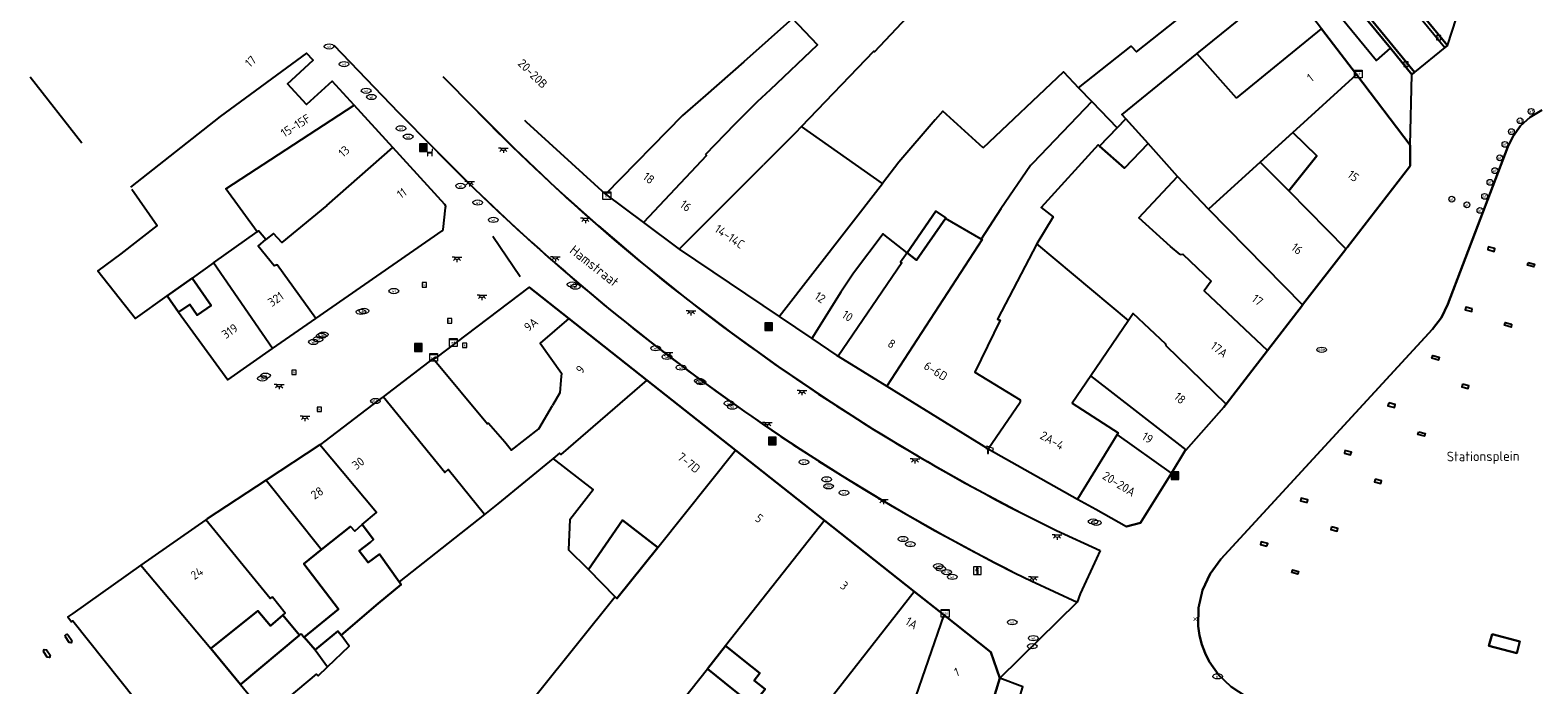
# Model space of a CAD drawing. Header units: metres. Extents: x 197147 to 199131, y 355511 to 356703.
# Tile 23 of 225: x 197148 to 197303, y 356065 to 356133. Entities that reach past the tile are written whole.
import ezdxf
from ezdxf.enums import TextEntityAlignment as Align

# ---------------------------------------------------------------- set-up
doc = ezdxf.new("R2010")
doc.units = ezdxf.units.M
for name, color, linetype in [('B-WE-IE-MEUBILAIR_WEGMEUBILAIR-GV', 252, 'Continuous'), ('B-WE-IE-MEUBILAIR_WEGMEUBILAIR-S', 252, 'Continuous'), ('B-WE-KL-DATA_CAI-S', 252, 'Continuous'), ('B-WE-KL-ET_LS_OV_ARMATUUR-S', 252, 'Continuous'), ('B-WE-KL-ET_LS_SR_KAST-S', 252, 'Continuous'), ('B-WE-KL-MONITORING-S', 252, 'Continuous'), ('B-WE-OG-BEBOUWING-GV', 252, 'Continuous'), ('B-WE-OG-BEBOUWING_HUISNUMMER-T18', 252, 'Continuous'), ('B-WE-OG-BEBOUWING_STRAATNAAM-T35', 252, 'Continuous'), ('B-WE-OG-TERREIN_ERF-GV', 252, 'Continuous'), ('B-WE-RI-HWA_GOOT_LIJNGOOT-G', 253, 'Continuous'), ('B-WE-RI-HWA_KOLK-S', 253, 'Continuous'), ('B-WE-RI-VWA_AFSCHEIDER-S', 253, 'Continuous'), ('B-WE-VH-GOOT-G', 253, 'Continuous'), ('B-WE-VH-ONVERHARD-GV', 253, 'Continuous'), ('B-WE-VH-VERHARDING_BETONSTRAATSTEEN-GV', 253, 'Continuous'), ('B-WE-VH-VERHARDING_OPEN-GV', 253, 'Continuous'), ('B-WE-VH-VERHARDING_STRAATBAKSTEEN-GV', 253, 'Continuous')]:
    doc.layers.add(name, color=color, linetype=linetype)
doc.styles.add('NLCS-ISO-M-T18', font='NLCS-ISO.ttf', dxfattribs={"height": 1.8})
doc.styles.add('NLCS-ISO-M200-T25', font='NLCS-ISO.ttf')

# ---------------------------------------------------------------- blocks, each defined once
blk = doc.blocks.new('BGT-AFVALBAK-SO')
at = {"linetype": 'ByBlock', "lineweight": 18}
h = blk.add_hatch(color=0, dxfattribs=at)
h.dxf.hatch_style = 1
h.paths.add_polyline_path([(-1.5, -1.5), (1.5, -1.5), (1.5, 1.5), (-1.5, 1.5)])
at = {"color": 0, "linetype": 'ByBlock', "lineweight": 18}
for points in [[(-2, -2), (2, -2), (2, 2), (-2, 2)], [(-1.5, -1.5), (1.5, -1.5), (1.5, 1.5), (-1.5, 1.5)]]:
    blk.add_lwpolyline(points, close=True, dxfattribs=at)
blk = doc.blocks.new('BGT-INFORMATIEBORD-SO')
at = {"linetype": 'ByBlock', "lineweight": 18}
h = blk.add_hatch(color=0, dxfattribs=at)
h.dxf.hatch_style = 1
h.paths.add_polyline_path([(0.32, 0.49), (-0.82, 0.49), (-0.82, 0.19), (-0.32, 0.19), (-0.32, -1.62), (0.32, -1.62)])
h = blk.add_hatch(color=0, dxfattribs=at)
h.dxf.hatch_style = 1
edge = h.paths.add_edge_path()
edge.add_arc((0, 1.25), 0.373, 0, 360)
at = {"color": 0, "linetype": 'ByBlock', "lineweight": 18}
for points in [[(-2, -2), (2, -2), (2, 2), (-2, 2)], [(0.32, 0.49), (-0.82, 0.49), (-0.82, 0.19), (-0.32, 0.19), (-0.32, -1.62), (0.32, -1.62)]]:
    blk.add_lwpolyline(points, close=True, dxfattribs=at)
blk.add_circle((0, 1.25), 0.373, dxfattribs=at)
blk = doc.blocks.new('BGT-ELEKTRAKAST-SO')
at = {"color": 0, "linetype": 'ByBlock', "lineweight": 18}
for points in [[(-2, 2), (2, 2), (2, 1.68), (-2, 1.68)], [(-2, 1.52), (2, 1.52), (2, -2), (-2, -2)]]:
    blk.add_lwpolyline(points, close=True, dxfattribs=at)
at = {"color": 0, "linetype": 'ByBlock', "lineweight": 18, "style": 'NLCS-ISO-M-T18'}
blk.add_text('et', height=1.5, dxfattribs=at).set_placement((0, 0), align=Align.MIDDLE_CENTER)
blk = doc.blocks.new('BGT-CAIKAST-SO')
at = {"color": 0, "linetype": 'ByBlock', "lineweight": 18}
for points in [[(-2, 2), (2, 2), (2, 1.68), (-2, 1.68)], [(-2, 1.52), (2, 1.52), (2, -2), (-2, -2)]]:
    blk.add_lwpolyline(points, close=True, dxfattribs=at)
at = {"color": 0, "linetype": 'ByBlock', "lineweight": 18, "style": 'NLCS-ISO-M-T18'}
blk.add_text('cai', height=1.5, dxfattribs=at).set_placement((0, 0), align=Align.MIDDLE_CENTER)
blk = doc.blocks.new('BGT-AFSLUITPAAL-SO')
at = {"color": 0, "linetype": 'ByBlock', "lineweight": 18}
blk.add_circle((0, 0), 1.5, dxfattribs=at)
at = {"color": 0, "linetype": 'ByBlock', "lineweight": 18, "style": 'NLCS-ISO-M-T18'}
blk.add_text('af', height=1.5, dxfattribs=at).set_placement((0, 0), align=Align.MIDDLE_CENTER)
blk = doc.blocks.new('BGT-WATERLEIDINGPUT-SO')
at = {"color": 0, "linetype": 'ByBlock', "lineweight": 18}
blk.add_ellipse((0, 0), major_axis=(2.5, 0), ratio=0.54, dxfattribs=at)
at = {"color": 0, "linetype": 'ByBlock', "lineweight": 18, "style": 'NLCS-ISO-M-T18'}
blk.add_text('wl', height=1.5, dxfattribs=at).set_placement((0, 0), align=Align.MIDDLE_CENTER)
blk = doc.blocks.new('BGT-BENZINEPUT_OLIEPUT-SO')
at = {"color": 0, "linetype": 'ByBlock', "lineweight": 18}
blk.add_ellipse((0, 0), major_axis=(2.5, 0), ratio=0.54, dxfattribs=at)
at = {"color": 0, "linetype": 'ByBlock', "lineweight": 18, "style": 'NLCS-ISO-M-T18'}
blk.add_text('olie', height=1.5, dxfattribs=at).set_placement((0, 0.16), align=Align.MIDDLE_CENTER)
blk = doc.blocks.new('BGT-KOLK-SO')
at = {"color": 0, "linetype": 'ByBlock', "lineweight": 18}
blk.add_lwpolyline([(-0.045, -0.045), (0.045, -0.045), (0.045, 0.045), (-0.045, 0.045)], close=True, dxfattribs=at)
at = {"color": 0, "linetype": 'ByBlock', "lineweight": 18, "style": 'NLCS-ISO-M-T18'}
blk.add_text('k', height=0.06, dxfattribs=at).set_placement((0, 0), align=Align.MIDDLE_CENTER)
blk = doc.blocks.new('BGT-GASPUT-SO')
at = {"color": 0, "linetype": 'ByBlock', "lineweight": 18}
blk.add_ellipse((0, 0), major_axis=(2.5, 0), ratio=0.54, dxfattribs=at)
at = {"color": 0, "linetype": 'ByBlock', "lineweight": 18, "style": 'NLCS-ISO-M-T18'}
blk.add_text('gas', height=1.5, dxfattribs=at).set_placement((0.12, 0.3), align=Align.MIDDLE_CENTER)
blk = doc.blocks.new('SAL-ONBEKEND_SYMBOOL-SO')
at = {"color": 0, "linetype": 'ByBlock', "lineweight": -2, "const_width": 0.275, "flags": 128}
for points in [[(-0.875, 0.875), (0, 0)], [(-0.875, -0.875), (0, 0)], [(0, 0), (0.875, 0.875)], [(0, 0), (0.875, -0.875)]]:
    blk.add_lwpolyline(points, dxfattribs=at)
at = {"layer": 'Defpoints', "color": 0, "linetype": 'ByBlock', "lineweight": -2}
blk.add_point((0, 0), dxfattribs=at)
blk = doc.blocks.new('BGT-CAMERA-SO')
at = {"color": 0, "linetype": 'ByBlock', "lineweight": 18}
blk.add_lwpolyline([(-1.22, 0.41), (-1.22, -1.92), (-0.72, -1.92), (-0.72, 0.25), (1.55, -0.53), (1.95, 0.66), (-1.6, 1.86), (-2, 0.68)], close=True, dxfattribs=at)
blk = doc.blocks.new('BGT-LICHTPUNT-SO')
at = {"color": 0, "linetype": 'ByBlock', "lineweight": 18}
for points in [[(-1.25, 0), (-2.5, 0)], [(1.25, 0), (2.5, 0)], [(-0.92, -0.85), (-1.83, -1.7)], [(0, -1.25), (0, -2.5)], [(0.92, -0.85), (1.83, -1.7)]]:
    blk.add_lwpolyline(points, dxfattribs=at)
blk.add_lwpolyline([(0, 0), (1.25, 0, -1), (-1.25, 0)], format="xyb", close=True, dxfattribs=at)
blk = doc.blocks.new('BGT-ZITBANK-SO')
at = {"color": 0, "linetype": 'ByBlock', "lineweight": 18}
blk.add_lwpolyline([(-0.91, -1.63), (-0.91, -0.2), (1.09, -0.2), (1.09, -1.63), (1.29, -1.63), (1.29, -0.21), (1.54, 1.78), (1.33, 1.78), (1.11, 0), (-1.11, 0), (-1.11, -1.63)], close=True, dxfattribs=at)

msp = doc.modelspace()

# ---------------------------------------------------------------- linework, layer by layer
at = {"layer": 'B-WE-IE-MEUBILAIR_WEGMEUBILAIR-GV', "flags": 128}
msp.add_lwpolyline([(197298.696, 356070.244), (197298.362, 356069.04), (197301.256, 356068.266), (197301.567, 356069.479), (197298.696, 356070.244)], dxfattribs=at)
at = {"layer": 'B-WE-OG-BEBOUWING-GV', "flags": 128}
for points in [[(197246.181, 356120.479), (197254.455, 356128.302), (197256.011, 356126.67), (197261.432, 356130.979), (197261.993, 356130.367), (197275.037, 356140.724), (197271.109, 356145.882)], [(197227.431, 356122.653), (197234.888, 356130.455), (197234.972, 356130.369), (197239.514, 356135.189), (197239.576, 356135.129), (197240.094, 356135.664), (197241.031, 356136.606), (197243.017, 356138.601), (197237.565, 356144.012)], [(197272.302, 356125.61), (197281.099, 356132.76), (197277.382, 356137.643), (197268.215, 356130.203)], [(197217.504, 356119.786), (197220.599, 356122.949), (197222.899, 356125.266), (197224.225, 356126.504), (197229.081, 356131.11), (197226.492, 356133.814), (197221.489, 356129.333), (197217.529, 356125.86), (197215.138, 356123.812), (197207.199, 356115.685), (197211.124, 356112.744)], [(197274.756, 356118.974), (197278.133, 356122.045), (197284.687, 356128.047), (197281.099, 356132.76)], [(197166.756, 356108.581), (197171.249, 356111.793), (197168.039, 356116.234), (197181.278, 356124.86), (197179.007, 356127.349), (197176.347, 356124.923), (197174.373, 356127.088), (197177.033, 356129.514), (197176.359, 356130.253), (197167.443, 356123.714), (197158.189, 356116.392)], [(197272.302, 356125.61), (197268.215, 356130.203), (197260.474, 356123.922), (197260.899, 356123.455), (197263.194, 356120.9)], [(197147.829, 356127.788), (197153.155, 356120.988)], [(197278.133, 356122.045), (197280.597, 356119.648), (197277.73, 356116.018), (197283.609, 356110.031), (197283.726, 356110.182), (197290.159, 356118.507), (197290.239, 356118.61), (197290.243, 356120.747), (197284.687, 356128.047)], [(197257.388, 356125.243), (197251.299, 356118.867), (197251.047, 356118.645), (197247.984, 356114.181), (197245.975, 356111.049), (197246.067, 356110.994), (197236.231, 356095.838), (197246.689, 356089.37), (197250.007, 356094.195)], [(197256.011, 356126.67), (197257.388, 356125.243), (197260.007, 356122.529), (197260.899, 356123.455)], [(197178.428, 356114.518), (197185.243, 356120.513), (197181.278, 356124.86)], [(197246.181, 356120.479), (197241.998, 356124.249), (197241.205, 356123.346), (197237.48, 356118.976), (197235.78, 356116.786)], [(197198.858, 356123.319), (197199.014, 356123.164), (197207.199, 356115.685)], [(197214.794, 356109.995), (197225.109, 356103.046), (197235.78, 356116.786), (197227.431, 356122.653), (197226.772, 356121.986), (197223.514, 356118.705)], [(197258.196, 356120.651), (197260.007, 356122.529)], [(197177.311, 356102.84), (197190.336, 356111.905), (197190.449, 356112.018), (197190.698, 356114.255), (197190.717, 356114.424), (197190.626, 356114.61), (197185.243, 356120.513)], [(197266.491, 356109.457), (197265.492, 356110.292), (197262.234, 356113.252), (197266.212, 356117.507), (197263.194, 356120.9), (197260.751, 356118.364), (197258.196, 356120.651), (197258.051, 356120.781), (197252.143, 356114.291), (197253.406, 356113.341), (197251.724, 356110.537)], [(197217.504, 356119.786), (197217.625, 356119.658), (197211.124, 356112.744), (197214.794, 356109.995), (197223.514, 356118.705)], [(197277.73, 356116.018), (197274.756, 356118.974), (197269.434, 356114.134), (197279.141, 356104.24), (197283.596, 356110.014), (197283.609, 356110.031)], [(197269.434, 356114.134), (197266.212, 356117.507)], [(197158.328, 356116.193), (197160.944, 356112.447), (197157.197, 356109.513), (197154.829, 356107.77), (197158.699, 356102.833), (197161.955, 356105.192), (197164.543, 356106.999)], [(197178.428, 356114.518), (197173.815, 356110.693), (197172.929, 356111.617), (197172.151, 356111.011)], [(197245.975, 356111.049), (197242.288, 356113.171), (197239.306, 356108.85), (197238.324, 356109.625), (197237.655, 356108.656), (197237.774, 356108.574), (197231.208, 356098.945), (197236.231, 356095.838)], [(197238.324, 356109.625), (197241.294, 356113.912), (197242.334, 356113.238), (197242.288, 356113.171)], [(197172.845, 356099.732), (197177.311, 356102.84), (197173.309, 356108.399), (197172.996, 356108.287), (197171.374, 356110.321), (197172.151, 356111.011), (197171.408, 356111.907), (197171.249, 356111.793)], [(197238.324, 356109.625), (197235.922, 356111.52), (197235.848, 356111.574), (197232.786, 356107.512), (197231.494, 356105.561), (197228.479, 356100.777), (197231.079, 356099.025), (197231.208, 356098.945)], [(197261.178, 356102.651), (197251.724, 356110.537), (197247.643, 356102.765), (197247.932, 356102.652), (197245.315, 356097.297), (197249.984, 356094.442), (197250.007, 356094.195)], [(197163.152, 356103.479), (197168.229, 356096.52), (197172.845, 356099.732), (197166.756, 356108.581), (197164.543, 356106.999), (197166.518, 356104.175), (197165.078, 356103.169), (197164.299, 356104.281), (197163.152, 356103.479)], [(197266.491, 356109.457), (197266.782, 356109.479), (197269.704, 356106.706), (197268.974, 356105.7), (197275.512, 356099.532), (197279.112, 356104.202), (197279.141, 356104.24)], [(197163.152, 356103.479), (197161.955, 356105.192)], [(197203.416, 356102.846), (197199.326, 356106.082), (197189.658, 356098.748), (197189.608, 356098.831), (197189.428, 356098.695), (197195.03, 356091.966), (197195.114, 356092.043), (197196.797, 356090.098), (197197.502, 356089.258), (197200.312, 356091.457), (197201.73, 356093.864)], [(197211.469, 356096.474), (197203.416, 356102.846), (197200.461, 356100.31), (197202.674, 356097.189), (197202.593, 356096.479), (197202.505, 356095.18), (197201.73, 356093.864)], [(197225.109, 356103.046), (197228.479, 356100.777)], [(197267.109, 356089.294), (197271.002, 356093.68), (197271.01, 356093.691), (197271.237, 356093.986), (197265.049, 356100.007), (197265.026, 356100.205), (197261.656, 356103.342), (197261.178, 356102.651), (197257.286, 356096.929)], [(197189.428, 356098.695), (197184.241, 356094.751)], [(197271.237, 356093.986), (197275.512, 356099.532)], [(197203.523, 356082.086), (197203.37, 356078.96), (197205.335, 356077.036), (197205.445, 356076.923), (197208.965, 356082.022), (197212.603, 356079.186), (197220.611, 356089.241), (197214.075, 356094.413), (197211.469, 356096.474), (197202.594, 356088.807), (197202.451, 356088.944), (197201.786, 356088.395)], [(197265.592, 356086.876), (197267.031, 356089.206), (197267.055, 356089.233), (197267.109, 356089.294), (197257.286, 356096.929), (197255.361, 356094.1), (197260.093, 356091.049), (197259.985, 356090.872)], [(197194.711, 356082.605), (197190.975, 356087.232), (197190.633, 356086.929), (197184.241, 356094.751), (197183.785, 356094.404), (197178.24, 356090.187), (197177.784, 356089.84), (197177.714, 356089.794)], [(197177.908, 356078.97), (197180.89, 356081.36), (197181.342, 356080.879), (197182.104, 356081.578), (197183.566, 356082.796), (197177.714, 356089.794), (197172.192, 356086.16), (197177.908, 356078.97)], [(197246.689, 356089.37), (197255.909, 356084.2)], [(197255.909, 356084.2), (197257.805, 356083.137), (197260.955, 356081.371), (197262.42, 356081.745), (197265.592, 356086.876), (197259.985, 356090.872), (197255.909, 356084.2)], [(197203.523, 356082.086), (197205.938, 356085.184), (197201.786, 356088.395), (197196.093, 356083.698), (197194.711, 356082.605), (197185.917, 356075.649), (197186.106, 356075.385), (197183.757, 356073.396), (197179.91, 356070.137)], [(197229.803, 356081.968), (197220.611, 356089.241)], [(197172.192, 356086.16), (197166.101, 356082.151), (197165.949, 356082.044)], [(197165.949, 356082.044), (197159.261, 356077.372), (197166.464, 356068.749), (197171.311, 356072.661), (197172.627, 356071.105), (197173.908, 356072.213), (197174.134, 356072.409), (197172.85, 356074.051), (197172.593, 356073.925), (197165.949, 356082.044)], [(197182.104, 356081.578), (197183.272, 356080.002), (197182.966, 356079.73), (197181.797, 356078.833), (197182.698, 356077.65), (197183.866, 356078.51), (197185.917, 356075.649)], [(197224.408, 356055.659), (197229.924, 356062.656), (197229.766, 356062.778), (197239.067, 356074.637), (197229.803, 356081.968), (197219.579, 356069.021), (197222.295, 356066.862), (197223.117, 356066.209), (197222.532, 356065.469), (197223.68, 356064.556), (197222.376, 356062.953), (197220.425, 356064.506), (197217.715, 356066.662)], [(197176.122, 356069.945), (197179.644, 356072.818), (197176.063, 356077.491), (197177.908, 356078.97)], [(197212.603, 356079.186), (197208.372, 356073.921), (197208.191, 356074.107), (197184.317, 356044.291), (197197.014, 356040.361), (197197.053, 356040.489), (197197.553, 356040.343), (197197.541, 356040.147), (197207.083, 356037.271), (197208.956, 356036.707)], [(197159.261, 356077.372), (197152.233, 356072.389), (197151.724, 356072.039), (197152.09, 356071.516), (197152.22, 356071.634), (197158.702, 356063.481), (197159.309, 356063.893), (197160.143, 356062.879), (197171.152, 356049.493)], [(197208.191, 356074.107), (197205.445, 356076.923)], [(197242.113, 356072.227), (197239.067, 356074.637)], [(197173.908, 356072.213), (197175.627, 356070.156), (197175.79, 356070.293)], [(197246.225, 356060.182), (197247.904, 356065.706), (197246.955, 356068.396), (197242.113, 356072.227), (197238.89, 356062.865), (197246.225, 356060.182)], [(197175.627, 356070.156), (197169.548, 356065.05), (197172.219, 356061.776)], [(197177.242, 356068.612), (197176.122, 356069.945), (197176.085, 356069.915), (197175.79, 356070.293)], [(197178.526, 356066.88), (197180.762, 356069.006), (197179.91, 356070.137), (197179.577, 356070.555), (197177.242, 356068.612), (197178.526, 356066.88)], [(197169.548, 356065.05), (197166.464, 356068.749)], [(197222.757, 356054.076), (197213.494, 356061.312), (197217.715, 356066.662), (197219.579, 356069.021)], [(197172.453, 356061.973), (197177.369, 356066.125), (197177.542, 356065.944), (197178.526, 356066.88)]]:
    msp.add_lwpolyline(points, dxfattribs=at)
at = {"layer": 'B-WE-OG-TERREIN_ERF-GV', "flags": 128}
for points in [[(197263.194, 356120.9), (197260.899, 356123.455), (197260.007, 356122.529), (197258.196, 356120.651), (197260.751, 356118.364), (197263.194, 356120.9)], [(197277.73, 356116.018), (197280.597, 356119.648), (197278.133, 356122.045), (197274.756, 356118.974), (197277.73, 356116.018)], [(197239.306, 356108.85), (197242.288, 356113.171), (197242.334, 356113.238), (197241.294, 356113.912), (197238.324, 356109.625), (197239.306, 356108.85)], [(197163.152, 356103.479), (197164.299, 356104.281), (197165.078, 356103.169), (197166.518, 356104.175), (197164.543, 356106.999), (197161.955, 356105.192), (197163.152, 356103.479)], [(197183.757, 356073.396), (197186.106, 356075.385), (197185.917, 356075.649), (197183.866, 356078.51), (197182.698, 356077.65), (197181.797, 356078.833), (197182.966, 356079.73), (197183.272, 356080.002), (197182.104, 356081.578), (197181.342, 356080.879), (197180.89, 356081.36), (197177.908, 356078.97), (197176.063, 356077.491), (197179.644, 356072.818), (197176.122, 356069.945), (197177.242, 356068.612), (197179.577, 356070.555), (197179.91, 356070.137), (197183.757, 356073.396)], [(197205.445, 356076.923), (197208.191, 356074.107), (197208.372, 356073.921), (197212.603, 356079.186), (197208.965, 356082.022), (197205.445, 356076.923)], [(197166.464, 356068.749), (197169.548, 356065.05), (197175.627, 356070.156), (197173.908, 356072.213), (197172.627, 356071.105), (197171.311, 356072.661), (197166.464, 356068.749)], [(197151.473, 356069.973), (197151.454, 356070.103), (197151.533, 356070.209), (197151.664, 356070.226), (197151.768, 356070.146), (197152.137, 356069.578), (197152.078, 356069.345), (197151.84, 356069.378), (197151.473, 356069.973)], [(197149.218, 356068.444), (197149.281, 356068.666), (197149.509, 356068.628), (197149.882, 356068.063), (197149.813, 356067.843), (197149.586, 356067.881), (197149.218, 356068.444)], [(197219.579, 356069.021), (197217.715, 356066.662), (197220.425, 356064.506), (197222.376, 356062.953), (197223.68, 356064.556), (197222.532, 356065.469), (197223.117, 356066.209), (197222.295, 356066.862), (197219.579, 356069.021)]]:
    msp.add_lwpolyline(points, dxfattribs=at)
at = {"layer": 'B-WE-RI-HWA_GOOT_LIJNGOOT-G', "flags": 128}
for points in [[(197179.154, 356131.061), (197185.829, 356124.115)], [(197190.417, 356127.822), (197193.637, 356124.558)], [(197185.829, 356124.115), (197189.443, 356120.45)], [(197193.637, 356124.558), (197197.802, 356120.388)], [(197189.443, 356120.45), (197193.713, 356116.202)], [(197197.802, 356120.388), (197202.078, 356116.332)], [(197193.713, 356116.202), (197198.095, 356112.069)], [(197202.078, 356116.332), (197206.462, 356112.395)], [(197198.095, 356112.069), (197202.584, 356108.054)], [(197206.462, 356112.395), (197210.952, 356108.577)], [(197202.584, 356108.054), (197207.179, 356104.16)], [(197210.952, 356108.577), (197215.544, 356104.883)], [(197207.179, 356104.16), (197211.876, 356100.388)], [(197215.544, 356104.883), (197220.235, 356101.315)], [(197211.876, 356100.388), (197216.671, 356096.743)], [(197220.235, 356101.315), (197225.02, 356097.875)], [(197225.02, 356097.875), (197229.898, 356094.567)], [(197216.671, 356096.743), (197221.561, 356093.227)], [(197229.898, 356094.567), (197234.863, 356091.392)], [(197221.561, 356093.227), (197226.543, 356089.842)], [(197234.863, 356091.392), (197239.912, 356088.354)], [(197226.543, 356089.842), (197231.613, 356086.59)], [(197239.912, 356088.354), (197245.043, 356085.453)], [(197231.613, 356086.59), (197236.768, 356083.474)], [(197245.043, 356085.453), (197250.111, 356082.764)], [(197236.768, 356083.474), (197242.003, 356080.496)], [(197250.111, 356082.764), (197253.746, 356080.939), (197258.245, 356078.877)], [(197242.003, 356080.496), (197247.316, 356077.659)], [(197247.316, 356077.659), (197249.486, 356076.551)], [(197249.486, 356076.551), (197251.111, 356075.751), (197255.858, 356073.548)]]:
    msp.add_lwpolyline(points, dxfattribs=at)
at = {"layer": 'B-WE-RI-HWA_GOOT_LIJNGOOT-G'}
for centre, radius, start, end in [((197349.312, 356275.861), 217.088, 224.18405, 242.80882), ((197351.483, 356279.069), 226.753, 224.38877, 243.26821)]:
    msp.add_arc(centre, radius, start, end, dxfattribs=at)
at = {"layer": 'B-WE-VH-GOOT-G', "flags": 128}
for points in [[(197236.992, 356197.866), (197241.026, 356193.345), (197244.23, 356189.725), (197247.422, 356186.093), (197250.604, 356182.453), (197252.987, 356179.71), (197255.36, 356176.958), (197260.085, 356171.437), (197264.781, 356165.9), (197269.453, 356160.342), (197273.85, 356155.066), (197278.224, 356149.772), (197293.811, 356130.827)], [(197234.018, 356195.173), (197238.378, 356190.277), (197241.461, 356186.788), (197244.534, 356183.29), (197247.597, 356179.784), (197252.357, 356174.29), (197257.086, 356168.77), (197259.434, 356166.007), (197261.773, 356163.237), (197266.434, 356157.681), (197272.279, 356150.661), (197275.19, 356147.142), (197278.092, 356143.615), (197290.695, 356128.262)]]:
    msp.add_lwpolyline(points, dxfattribs=at)
at = {"layer": 'B-WE-VH-ONVERHARD-GV', "flags": 128}
msp.add_lwpolyline([(197298.696, 356070.244), (197298.362, 356069.04), (197301.256, 356068.266), (197301.567, 356069.479), (197298.696, 356070.244)], dxfattribs=at)
at = {"layer": 'B-WE-VH-VERHARDING_BETONSTRAATSTEEN-GV', "flags": 128}
for points in [[(197294.079, 356131.047), (197278.049, 356150.554)], [(197278.224, 356149.772), (197293.811, 356130.827), (197294.079, 356131.047)], [(197284.424, 356135.349), (197288.198, 356130.746), (197290.42, 356128.036), (197290.695, 356128.262), (197278.092, 356143.615)]]:
    msp.add_lwpolyline(points, dxfattribs=at)
at = {"layer": 'B-WE-VH-VERHARDING_OPEN-GV', "flags": 128}
for points in [[(197303.821, 356124.366), (197302.635, 356123.645), (197301.633, 356122.724), (197300.855, 356121.669), (197300.312, 356120.553), (197294.132, 356104.311), (197293.459, 356102.947), (197292.54, 356101.734), (197270.709, 356077.972), (197269.598, 356076.48), (197268.817, 356074.791), (197268.396, 356072.957), (197268.365, 356071.075), (197268.501, 356070.12), (197268.737, 356069.185), (197269.068, 356068.279), (197269.492, 356067.413), (197270.478, 356066.014), (197271.724, 356064.841), (197273.329, 356063.821), (197274.199, 356063.434), (197275.104, 356063.14), (197305.221, 356055.101)], [(197298.303, 356110.236), (197298.239, 356109.95), (197298.893, 356109.771), (197298.962, 356110.064), (197298.303, 356110.236)], [(197302.412, 356108.625), (197303.079, 356108.454), (197303.004, 356108.17), (197302.337, 356108.341), (197302.412, 356108.625)], [(197296.646, 356103.829), (197295.976, 356104.007), (197295.901, 356103.736), (197296.6, 356103.548), (197296.646, 356103.829)], [(197300.703, 356102.262), (197300.654, 356101.96), (197299.97, 356102.153), (197300.034, 356102.443), (197300.703, 356102.262)], [(197293.221, 356098.844), (197293.163, 356098.555), (197292.476, 356098.731), (197292.565, 356099.016), (197293.221, 356098.844)], [(197295.648, 356096.075), (197295.555, 356095.784), (197296.212, 356095.61), (197296.291, 356095.89), (197295.648, 356096.075)], [(197288.022, 356094.115), (197287.934, 356093.839), (197288.612, 356093.666), (197288.686, 356093.945), (197288.022, 356094.115)], [(197291.126, 356091.123), (197291.775, 356090.972), (197291.718, 356090.694), (197291.043, 356090.873), (197291.126, 356091.123)], [(197283.504, 356089.209), (197283.451, 356088.923), (197284.094, 356088.752), (197284.168, 356089.031), (197283.504, 356089.209)], [(197286.627, 356086.238), (197286.54, 356085.963), (197287.212, 356085.792), (197287.271, 356086.07), (197286.627, 356086.238)], [(197279.592, 356083.837), (197279.678, 356084.109), (197279.002, 356084.294), (197278.923, 356084.017), (197279.592, 356083.837)], [(197282.127, 356081.319), (197282.052, 356081.043), (197282.717, 356080.868), (197282.776, 356081.147), (197282.127, 356081.319)], [(197275.44, 356079.32), (197275.538, 356079.615), (197274.877, 356079.777), (197274.801, 356079.508), (197275.44, 356079.32)], [(197278.011, 356076.606), (197278.09, 356076.879), (197278.701, 356076.71), (197278.659, 356076.426), (197278.011, 356076.606)], [(197298.696, 356070.244), (197301.567, 356069.479), (197301.256, 356068.266), (197298.362, 356069.04), (197298.696, 356070.244)]]:
    msp.add_lwpolyline(points, dxfattribs=at)
at = {"layer": 'B-WE-VH-VERHARDING_STRAATBAKSTEEN-GV', "flags": 128}
for points in [[(197278.049, 356150.554), (197294.079, 356131.047), (197296.798, 356139.438)], [(197282.943, 356134.126), (197286.75, 356129.488), (197288.198, 356130.746), (197284.424, 356135.349), (197282.943, 356134.126)], [(197281.099, 356132.76), (197284.687, 356128.047), (197290.243, 356120.747), (197290.42, 356128.036), (197288.198, 356130.746)], [(197294.079, 356131.047), (197293.811, 356130.827), (197290.695, 356128.262), (197290.42, 356128.036)], [(197271.724, 356064.841), (197270.478, 356066.014), (197269.492, 356067.413), (197269.068, 356068.279), (197268.737, 356069.185), (197268.501, 356070.12), (197268.365, 356071.075), (197268.396, 356072.957), (197268.817, 356074.791), (197269.598, 356076.48), (197270.709, 356077.972), (197292.54, 356101.734), (197293.459, 356102.947), (197294.132, 356104.311), (197300.312, 356120.553), (197300.855, 356121.669), (197301.633, 356122.724), (197302.635, 356123.645), (197303.821, 356124.366)], [(197290.243, 356120.747), (197290.239, 356118.61), (197290.159, 356118.507), (197283.726, 356110.182), (197283.609, 356110.031), (197283.596, 356110.014), (197279.141, 356104.24), (197279.112, 356104.202), (197275.512, 356099.532), (197271.237, 356093.986), (197271.01, 356093.691), (197271.002, 356093.68), (197267.109, 356089.294), (197267.055, 356089.233), (197267.031, 356089.206), (197265.592, 356086.876), (197262.42, 356081.745), (197260.955, 356081.371)], [(197195.573, 356111.327), (197198.382, 356107.165)], [(197199.326, 356106.082), (197203.416, 356102.846), (197211.469, 356096.474), (197214.075, 356094.413), (197220.611, 356089.241), (197229.803, 356081.968), (197239.067, 356074.637), (197242.113, 356072.227), (197246.955, 356068.396), (197247.904, 356065.706)], [(197258.245, 356078.877), (197257.886, 356078.05), (197256.191, 356074.41), (197255.858, 356073.548), (197247.904, 356065.706)], [(197239.702, 356038.695), (197236.67, 356028.673), (197236.522, 356028.182), (197232.858, 356015.868), (197235.081, 356015.109), (197250.274, 356064.815), (197247.904, 356065.706), (197246.225, 356060.182), (197244.073, 356053.108), (197241.87, 356045.865), (197239.702, 356038.695)]]:
    msp.add_lwpolyline(points, dxfattribs=at)

# ---------------------------------------------------------------- block references
at = {"layer": 'B-WE-IE-MEUBILAIR_WEGMEUBILAIR-S', "xscale": 0.2, "yscale": 0.2, "zscale": 0.2}
for name, p in [('BGT-WATERLEIDINGPUT-SO', (197178.68, 356130.937)), ('BGT-WATERLEIDINGPUT-SO', (197180.226, 356129.107)), ('BGT-WATERLEIDINGPUT-SO', (197182.504, 356126.354)), ('BGT-WATERLEIDINGPUT-SO', (197183.051, 356125.717)), ('BGT-AFSLUITPAAL-SO', (197302.719, 356124.229)), ('BGT-WATERLEIDINGPUT-SO', (197186.096, 356122.472)), ('BGT-AFSLUITPAAL-SO', (197300.681, 356122.135)), ('BGT-AFSLUITPAAL-SO', (197301.579, 356123.264)), ('BGT-WATERLEIDINGPUT-SO', (197186.838, 356121.622)), ('BGT-AFVALBAK-SO', (197188.393, 356120.49)), ('BGT-AFSLUITPAAL-SO', (197300.016, 356120.823)), ('BGT-ZITBANK-SO', (197189.05, 356119.976)), ('BGT-AFSLUITPAAL-SO', (197299.483, 356119.433)), ('BGT-AFSLUITPAAL-SO', (197298.977, 356118.106)), ('BGT-WATERLEIDINGPUT-SO', (197192.24, 356116.529)), ('BGT-AFSLUITPAAL-SO', (197298.472, 356116.903)), ('BGT-WATERLEIDINGPUT-SO', (197194.02, 356114.811)), ('BGT-AFSLUITPAAL-SO', (197294.532, 356115.167)), ('BGT-AFSLUITPAAL-SO', (197296.095, 356114.582)), ('BGT-AFSLUITPAAL-SO', (197297.443, 356114.002)), ('BGT-AFSLUITPAAL-SO', (197297.923, 356115.451)), ('BGT-WATERLEIDINGPUT-SO', (197195.631, 356113.025)), ('BGT-WATERLEIDINGPUT-SO', (197203.756, 356106.344)), ('BGT-WATERLEIDINGPUT-SO', (197185.358, 356105.673)), ('BGT-WATERLEIDINGPUT-SO', (197204.099, 356106.124)), ('BGT-WATERLEIDINGPUT-SO', (197181.967, 356103.527)), ('BGT-WATERLEIDINGPUT-SO', (197182.287, 356103.622)), ('BGT-AFVALBAK-SO', (197224.044, 356102.003)), ('BGT-WATERLEIDINGPUT-SO', (197177.066, 356100.419)), ('BGT-WATERLEIDINGPUT-SO', (197177.521, 356100.685)), ('BGT-WATERLEIDINGPUT-SO', (197177.875, 356101.046)), ('BGT-WATERLEIDINGPUT-SO', (197178.086, 356101.174)), ('BGT-AFVALBAK-SO', (197187.88, 356099.846)), ('BGT-WATERLEIDINGPUT-SO', (197212.374, 356099.773)), ('BGT-WATERLEIDINGPUT-SO', (197213.554, 356098.881)), ('BGT-WATERLEIDINGPUT-SO', (197172.118, 356096.938)), ('BGT-WATERLEIDINGPUT-SO', (197214.999, 356097.78)), ('BGT-WATERLEIDINGPUT-SO', (197171.799, 356096.656)), ('BGT-WATERLEIDINGPUT-SO', (197216.894, 356096.389)), ('BGT-WATERLEIDINGPUT-SO', (197217.046, 356096.266)), ('BGT-WATERLEIDINGPUT-SO', (197219.94, 356094.073)), ('BGT-WATERLEIDINGPUT-SO', (197220.282, 356093.737)), ('BGT-AFVALBAK-SO', (197224.417, 356090.183)), ('BGT-WATERLEIDINGPUT-SO', (197227.674, 356088.013)), ('BGT-WATERLEIDINGPUT-SO', (197230.018, 356086.229)), ('BGT-AFVALBAK-SO', (197265.958, 356086.615)), ('BGT-GASPUT-SO', (197230.216, 356085.51)), ('BGT-WATERLEIDINGPUT-SO', (197231.808, 356084.843)), ('BGT-WATERLEIDINGPUT-SO', (197257.524, 356081.874)), ('BGT-WATERLEIDINGPUT-SO', (197257.857, 356081.744)), ('BGT-WATERLEIDINGPUT-SO', (197237.899, 356080.067)), ('BGT-WATERLEIDINGPUT-SO', (197238.669, 356079.531)), ('BGT-WATERLEIDINGPUT-SO', (197241.549, 356077.255)), ('BGT-WATERLEIDINGPUT-SO', (197241.782, 356077.021)), ('BGT-INFORMATIEBORD-SO', (197245.584, 356076.791)), ('BGT-WATERLEIDINGPUT-SO', (197242.985, 356076.157)), ('BGT-WATERLEIDINGPUT-SO', (197249.17, 356071.474)), ('SAL-ONBEKEND_SYMBOOL-SO', (197268.059, 356071.804)), ('BGT-WATERLEIDINGPUT-SO', (197251.233, 356069.002)), ('BGT-WATERLEIDINGPUT-SO', (197251.357, 356069.831)), ('BGT-WATERLEIDINGPUT-SO', (197270.38, 356065.886))]:
    msp.add_blockref(name, p, dxfattribs=at)
at = {"layer": 'B-WE-KL-DATA_CAI-S', "xscale": 0.2, "yscale": 0.2, "zscale": 0.2}
for p in [(197189.464, 356098.818), (197242.252, 356072.401)]:
    msp.add_blockref('BGT-CAIKAST-SO', p, dxfattribs=at)
at = {"layer": 'B-WE-KL-ET_LS_OV_ARMATUUR-S', "xscale": 0.2, "yscale": 0.2, "zscale": 0.2}
for p in [(197196.66, 356120.435), (197193.183, 356116.981), (197205.127, 356113.19), (197191.875, 356109.171), (197202.025, 356109.221), (197194.445, 356105.243), (197216.015, 356103.649), (197213.633, 356099.321), (197173.526, 356096.028), (197227.473, 356095.412), (197176.185, 356092.742), (197223.903, 356092.116), (197239.138, 356088.36), (197235.876, 356084.154), (197253.804, 356080.485), (197251.349, 356076.152)]:
    msp.add_blockref('BGT-LICHTPUNT-SO', p, dxfattribs=at)
at = {"layer": 'B-WE-KL-ET_LS_SR_KAST-S', "xscale": 0.2, "yscale": 0.2, "zscale": 0.2}
for p in [(197284.901, 356128.092), (197207.343, 356115.519), (197191.491, 356100.362)]:
    msp.add_blockref('BGT-ELEKTRAKAST-SO', p, dxfattribs=at)
at = {"layer": 'B-WE-KL-MONITORING-S', "xscale": 0.2, "yscale": 0.2, "zscale": 0.2}
msp.add_blockref('BGT-CAMERA-SO', (197246.863, 356089.272), dxfattribs=at)
at = {"layer": 'B-WE-RI-HWA_KOLK-S', "xscale": 5, "yscale": 5, "zscale": 5}
for p in [(197293.17, 356131.852), (197289.818, 356129.104), (197188.516, 356106.318), (197191.111, 356102.601), (197192.678, 356100.075), (197175.072, 356097.285), (197177.663, 356093.471)]:
    msp.add_blockref('BGT-KOLK-SO', p, dxfattribs=at)
at = {"layer": 'B-WE-RI-VWA_AFSCHEIDER-S', "xscale": 0.2, "yscale": 0.2, "zscale": 0.2}
for p in [(197281.113, 356099.607), (197183.465, 356094.319), (197242.394, 356076.649)]:
    msp.add_blockref('BGT-BENZINEPUT_OLIEPUT-SO', p, dxfattribs=at)

# ---------------------------------------------------------------- texts
at = {"layer": 'B-WE-OG-BEBOUWING_HUISNUMMER-T18', "char_height": 0.9, "attachment_point": 5, "style": 'NLCS-ISO-M200-T25'}
for s, insert, rotation in [('17', (197170.58, 356129.378), 42.4), ('20-20B', (197199.699, 356128.122), 315.2), ('1', (197279.928, 356127.695), 37.3), ('15-15F', (197175.222, 356122.757), 31.8), ('13', (197180.212, 356120.093), 42.4), ('18', (197211.665, 356117.337), 323.2), ('15', (197284.37, 356117.557), 322.3), ('11', (197186.174, 356115.778), 34.8), ('16', (197215.486, 356114.474), 323.2), ('14-14C', (197220.013, 356111.302), 326), ('16', (197278.56, 356110.035), 322.3), ('321', (197173.173, 356104.834), 34.8), ('12', (197229.348, 356105.014), 326), ('17', (197274.48, 356104.744), 322.4), ('10', (197232.18, 356103.107), 326), ('319', (197168.429, 356101.532), 34.8), ('9A', (197199.512, 356102.226), 38.9), ('8', (197236.728, 356100.234), 328.3), ('17A', (197270.534, 356099.626), 322.4), ('9', (197204.607, 356097.578), 51.6), ('6-6D', (197241.282, 356097.417), 328.3), ('18', (197266.483, 356094.614), 318.4), ('2A-4', (197253.295, 356090.252), 330.7), ('19', (197263.138, 356090.515), 328.3), ('30', (197181.682, 356087.886), 37.3), ('7-7D', (197215.812, 356087.937), 321.6), ('20-20A', (197260.201, 356085.762), 328.3), ('28', (197177.44, 356084.825), 33.3), ('5', (197223.059, 356082.204), 321.6), ('24', (197165.036, 356076.527), 34.9), ('3', (197231.835, 356075.259), 321.6), ('1A', (197238.791, 356071.386), 328.6), ('1', (197243.442, 356066.33), 19.4)]:
    msp.add_mtext(s, dxfattribs=dict(at, insert=insert, rotation=rotation))
at = {"layer": 'B-WE-OG-BEBOUWING_STRAATNAAM-T35', "char_height": 1, "attachment_point": 5, "style": 'NLCS-ISO-M200-T25'}
for s, insert, rotation in [('Hamstraat', (197206.05, 356108.271), 321.8), ('Stationsplein', (197297.764, 356088.467), 0.5)]:
    msp.add_mtext(s, dxfattribs=dict(at, insert=insert, rotation=rotation))

doc.saveas('drawing.dxf')
